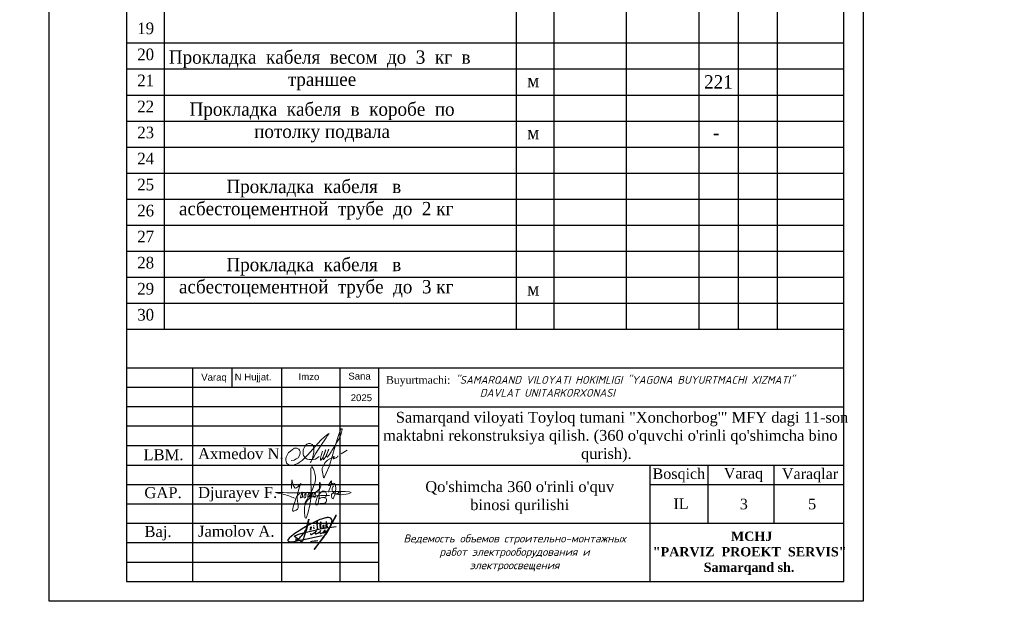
# Model space of a CAD drawing. Header units: millimetres. Extents: x -257011 to 237647566, y 2784933 to 6706507.
# Tile 95 of 256: x 12355431 to 12482352, y 2785498 to 2860739. Entities that reach past the tile are written whole.
import ezdxf

# ---------------------------------------------------------------- set-up
doc = ezdxf.new("R2010")
doc.units = ezdxf.units.MM
doc.header["$LTSCALE"] = 1000
doc.linetypes.add('ACAD_ISO02W100', pattern=[15, 12, -3])
doc.layers.add('(002) Рамка', color=7, linetype='Continuous')
doc.layers.add('RAMA', color=47, linetype='Continuous')
doc.layers.add('Ф А С А Д', color=250, linetype='Continuous', lineweight=15)
doc.styles.add('2MM', font='spds.shx', dxfattribs={"width": 0.95})
doc.styles.add('arial', font='arial.ttf', dxfattribs={"height": 300})
doc.styles.get("Standard").update_dxf_attribs({"font": 'ARIALN.TTF'})
doc.styles.add('WMF-Times New Roman0', font='times.ttf')
doc.styles.add('X_ISO', font='isocpeui.ttf')

# ---------------------------------------------------------------- blocks, each defined once
blk = doc.blocks.new('dhyjfyuk')
at = {"style": 'WMF-Times New Roman0'}
for s, insert, char_height, width, attachment_point in [('\\pi3453.25486;Samarqand viloyati Toyloq tumani "Хоnсhоrbоg\'" МFY dagi 11-son \\P\\pi1816.32378;maktabni rekonstruksiya qilish. (360 o\'quvchi o\'rinli qo\'shimcha bino \\P\\pi27327.21058;qurish).', (4414694, -1193420), 1400, 60812.6, 4), ('\\pi12888.864;{\\fTimes New Roman|b1|i0|c204|p18;\\C0;MCHJ\\P\\pi2815.884;"PARVIZ  PROEKT  SERVIS"\\P\\pi9383.364;Samarqand sh.\\C256; }', (4448452, -1205594), 1200, 29788.7, 1)]:
    blk.add_mtext(s, dxfattribs=dict(at, insert=insert, char_height=char_height, width=width, attachment_point=attachment_point))
blk = doc.blocks.new('rthtrh')
at = {"color": 5}
for p, q in [((1363834, 521118), (1363842, 521141)), ((1363834, 521086), (1363834, 521118)), ((1363834, 521056), (1363834, 521086)), ((1363842, 521141), (1363854, 521167)), ((1363854, 521167), (1363868, 521192)), ((1363868, 521192), (1363889, 521219)), ((1363889, 521219), (1363907, 521234)), ((1363907, 521234), (1363927, 521243)), ((1363927, 521243), (1363940, 521249)), ((1363940, 521249), (1363965, 521249)), ((1363965, 521249), (1363988, 521244)), ((1363988, 521244), (1364013, 521227)), ((1364013, 521227), (1364030, 521204)), ((1364030, 521204), (1364039, 521185)), ((1364044, 521090), (1364037, 521043)), ((1364039, 521185), (1364046, 521147)), ((1364046, 521147), (1364044, 521090)), ((1364568, 521050), (1364689, 521123)), ((1363840, 521035), (1363834, 521056)), ((1363845, 521017), (1363840, 521035)), ((1363865, 520990), (1363845, 521017)), ((1363882, 520966), (1363865, 520990)), ((1363895, 520959), (1363882, 520966)), ((1363917, 520946), (1363895, 520959)), ((1363951, 520940), (1363917, 520946)), ((1363996, 520940), (1363951, 520940)), ((1364033, 520940), (1363996, 520940)), ((1364017, 520962), (1364016, 520946)), ((1364016, 520946), (1364016, 520940)), ((1364026, 520997), (1364017, 520962)), ((1364037, 521043), (1364026, 520997)), ((1364075, 520948), (1364033, 520940)), ((1364148, 520999), (1364075, 520948))]:
    blk.add_line(p, q, dxfattribs=at)
for points in [[(1364210, 521100), (1364186, 521015), (1364172, 520967), (1364172, 520940), (1364173, 520926), (1364179, 520925), (1364185, 520931), (1364202, 520956), (1364218, 520984), (1364240, 521027), (1364256, 521068), (1364272, 521125), (1364269, 521122), (1364225, 520990), (1364220, 520961), (1364220, 520944), (1364225, 520939), (1364232, 520939), (1364241, 520950), (1364248, 520960), (1364254, 520969), (1364260, 520978), (1364273, 520996), (1364281, 521008), (1364288, 521027), (1364309, 521073), (1364315, 521086), (1364332, 521126), (1364332, 521134), (1364327, 521134), (1364314, 521097), (1364294, 521040), (1364290, 521012), (1364293, 520997), (1364298, 520988), (1364308, 520988), (1364316, 520999), (1364326, 521014), (1364344, 521036), (1364351, 521047), (1364377, 521090), (1364389, 521112), (1364414, 521155), (1364449, 521203), (1364476, 521258), (1364523, 521332), (1364563, 521417), (1364583, 521493), (1364590, 521517), (1364590, 521527), (1364583, 521532), (1364571, 521532), (1364561, 521512), (1364541, 521459), (1364498, 521348), (1364434, 521131), (1364395, 520998), (1364377, 520936), (1364337, 520802), (1364282, 520678), (1364249, 520605), (1364238, 520588), (1364230, 520594), (1364226, 520615), (1364222, 520638), (1364214, 520663), (1364206, 520725), (1364206, 520774), (1364224, 520814), (1364265, 520883), (1364310, 520926), (1364364, 520959), (1364411, 520988), (1364432, 520996), (1364434, 520992), (1364431, 520979), (1364419, 520970), (1364414, 520960), (1364416, 520951), (1364423, 520951), (1364434, 520958), (1364443, 520964), (1364452, 520968), (1364474, 520975), (1364483, 520978), (1364492, 520986), (1364499, 520996), (1364503, 521002), (1364511, 521006), (1364511, 521006)], [(1363608, 520919), (1363661, 520924), (1363702, 520951), (1363738, 520975), (1363765, 521018), (1363780, 521059), (1363780, 521096), (1363765, 521122), (1363753, 521142), (1363714, 521156), (1363671, 521156), (1363631, 521136), (1363583, 521097), (1363555, 521074), (1363525, 521025), (1363511, 520984), (1363500, 520955), (1363500, 520930), (1363508, 520901), (1363515, 520870), (1363535, 520855), (1363555, 520841), (1363586, 520832), (1363613, 520832), (1363645, 520832), (1363675, 520843), (1363732, 520864), (1363761, 520883), (1363817, 520921), (1363863, 520963), (1363919, 521022), (1364179, 521312), (1364247, 521377), (1364282, 521405), (1364314, 521429), (1364336, 521443), (1364310, 521401), (1364279, 521361), (1364173, 521198), (1364133, 521139), (1364110, 521102), (1364087, 521068), (1364069, 521040), (1364047, 520995), (1364019, 520954), (1364007, 520925), (1363990, 520903), (1363970, 520879)]]:
    blk.add_lwpolyline(points, dxfattribs=at)
blk = doc.blocks.new('rgsxhy')
at = {"color": 5, "lineweight": 0}
for points in [[(30159764, 9369979), (30160813, 9371961), (30161022, 9373086), (30160642, 9374202), (30160529, 9371279), (30160129, 9368855), (30159952, 9368321), (30159766, 9369571), (30162641, 9370909)], [(30158267, 9371725), (30158292, 9372259), (30158313, 9372715), (30158693, 9371762), (30159294, 9372267), (30158930, 9370820), (30158827, 9369247), (30158463, 9369143), (30158559, 9369856), (30159235, 9371184), (30159510, 9371288), (30159540, 9370947), (30159450, 9370679), (30159339, 9370650), (30159361, 9370924), (30159747, 9371281), (30159933, 9371214), (30159918, 9370984), (30159866, 9370709), (30159740, 9370650), (30159740, 9370910), (30160119, 9371295), (30160364, 9371221), (30160282, 9370791), (30160134, 9370702), (30160156, 9370902), (30160253, 9371169), (30160416, 9371266), (30160624, 9371251), (30160631, 9370947), (30160520, 9370739), (30160416, 9370746), (30160527, 9370999), (30160698, 9371199), (30160869, 9371251), (30161010, 9371117), (30161025, 9370828), (30160854, 9370717), (30160832, 9370976), (30160958, 9371184), (30161196, 9371429), (30161627, 9371986), (30161567, 9372349), (30161322, 9370056), (30161196, 9369857), (30161032, 9369926), (30161078, 9370217), (30161143, 9370464), (30161478, 9371132), (30161961, 9371429), (30162250, 9371221), (30162198, 9370761), (30161687, 9370666), (30161515, 9370590), (30161433, 9370590), (30162154, 9370635), (30162280, 9370516), (30162243, 9370197), (30162028, 9370012), (30161575, 9370012), (30161352, 9370012), (30161322, 9370071)], [(30162509, 9371311), (30162778, 9372539), (30162525, 9372058), (30163079, 9372349), (30162934, 9370564), (30162934, 9371149), (30163657, 9371231), (30163688, 9371396), (30163665, 9371051), (30163845, 9371089), (30163853, 9371329), (30163830, 9370556)], [(30158604, 9370613), (30157190, 9371107), (30156449, 9371260), (30157795, 9371248), (30158983, 9371230), (30160506, 9371280), (30164964, 9371184), (30162988, 9371384), (30162918, 9371683), (30163073, 9372004)]]:
    blk.add_spline(points, degree=3, dxfattribs=at)
blk = doc.blocks.new('nerbgbdtbugbd')
at = {"color": 5, "lineweight": -2}
for points in [[(1301441, -912503, 0.3871926), (1301421, -912608, 0.2468693), (1301462, -912624, 0.1075122), (1301553, -912598, 0.0377408), (1301616, -912557, 0.0432293), (1301738, -912461), (1301856, -912351), (1302009, -912205, 0.002873), (1302157, -912056, 0.0304903), (1302203, -911998, 0.1126937), (1302215, -911961, 0.6840545), (1302174, -911935, 0.0660715), (1302090, -912059, 0.0451978), (1302060, -912132, 0.0768236), (1302054, -912193, 0.068235), (1302080, -912319, 0.2986132), (1302177, -912367, 0.1038757), (1302374, -912300, 0.0290696), (1302528, -912180), (1302675, -912025), (1302798, -911893, 0.130527), (1302852, -911776, 0.0388963), (1302856, -911737, 0.7618556), (1302821, -911725, 0.0798394), (1302802, -911765, 0.0359534), (1302781, -911857, 0.0455744), (1302785, -912031, 0.0426923), (1302803, -912110, 0.3891518), (1302905, -912166, 0.1102897), (1303059, -912099), (1303140, -912029), (1303382, -911802, 0.0334276), (1303470, -911703, 0.0129551), (1303533, -911618, 0.1437243), (1303546, -911557, 0.5877061), (1303484, -911539, 0.0594709), (1303438, -911594, 0.0548384), (1303384, -911702, 0.0606455), (1303353, -911805, 0.0833859), (1303355, -911933, 0.5059841), (1303421, -911960, 0.0746594), (1303641, -911789, 0.0267645), (1303917, -911449, 0.0698425), (1304268, -910626), (1304769, -908938, 0.0913119), (1304777, -908873, 0.6479054), (1304724, -908855, 0.1300148), (1304701, -908893), (1304249, -910540), (1303723, -912034), (1303358, -912864), (1302937, -913765), (1302456, -914865), (1303556, -912632, 0.020305), (1304025, -911521, 0.0510054), (1304177, -910920), (1304280, -910177, 0.0500611), (1304304, -909917, 0.075905), (1304266, -909734, 0.060269), (1304163, -909581, 0.2197754), (1303878, -909436, 0.0807361), (1303465, -909486, 0.0249845), (1303180, -909596, 0.0130385), (1302610, -909917, 0.0239045), (1301788, -910451), (1301162, -910954), (1300713, -911334), (1300164, -911838), (1299536, -912438), (1298972, -913021), (1298525, -913523), (1298224, -913914), (1298110, -914126), (1298090, -914220), (1298104, -914298), (1298155, -914383), (1298291, -914454), (1298501, -914462), (1298825, -914389), (1299321, -914187), (1300019, -913880), (1300989, -913450), (1303222, -912415)], [(1299333, -913786, 0.1774898), (1299290, -913897, 0.0505623), (1299288, -913979, 0.3670195), (1299369, -914060, 0.2132882), (1299452, -914018), (1299738, -913626, 0.0414268), (1300104, -913056), (1300352, -912576, 0.0300362), (1300605, -911758), (1300675, -910352), (1300613, -912033), (1300547, -912628), (1300477, -913257), (1300442, -913499), (1300421, -913685, -0.0299546), (1300383, -913939, -0.3083385), (1300235, -914061, -0.0928663), (1300150, -914038), (1299994, -913962), (1298975, -913460, -0.0731209), (1299122, -913299, -0.0362342), (1299439, -913069), (1299863, -912836), (1300474, -912500), (1301923, -911834), (1302701, -911477), (1303596, -911130), (1304048, -910967), (1305142, -910571)], [(1301318, -911619, 0.250229), (1301354, -911511, 0.4506148), (1301272, -911473, 0.5095488), (1301192, -911723), (1301276, -911779, -0.1747015), (1301313, -911832, -0.1814843), (1301299, -911884, -0.1121061), (1301133, -912001)], [(1302164, -911013), (1302123, -910754), (1302096, -910485), (1302088, -910377, 0.9456908), (1301953, -910398, 0.0931758), (1302006, -910763, 0.0597217), (1302186, -911157, -0.0340946), (1302225, -911288, 0.0218114), (1302266, -911544, 0.4516555), (1302407, -911600), (1302580, -911477)], [(1302632, -911206), (1302686, -910890, 0.0310101), (1302691, -910593, 0.0209508), (1302677, -910448, 0.2567522), (1302634, -910391, 0.3121151), (1302582, -910404, 0.0952627), (1302548, -910463, 0.0920883), (1302520, -910679, 0.0708045), (1302568, -910903), (1302690, -911214), (1302722, -911299, 0.1825801), (1302776, -911369, 0.4802348), (1302848, -911325, 0.0467012), (1302849, -911244, 0.1708854), (1302782, -911111, 0.1795677), (1302714, -911101, 0.274631), (1302670, -911163)], [(1303084, -911166), (1303158, -911060, 0.0403562), (1303221, -910954, 0.2285131), (1303216, -910835, 0.1998977), (1303176, -910809, 0.2428565), (1303076, -910850, 0.1216605), (1303030, -910969, 0.1264383), (1303060, -911097, 0.1064961), (1303128, -911174, 0.1201125), (1303186, -911200, 0.0807957), (1303282, -911200, 0.1696912), (1303389, -911132)], [(1303717, -910580), (1303523, -910848), (1303649, -910833, -0.1393412), (1303753, -910882, -0.0645393), (1303854, -911024)], [(1301637, -913772, -0.0551579), (1302758, -913351)]]:
    blk.add_lwpolyline(points, format="xyb", dxfattribs=at)
for points in [[(1301582, -911114), (1301593, -911148)], [(1301653, -911366), (1301732, -911665)], [(1303439, -910141), (1303554, -911111)]]:
    blk.add_lwpolyline(points, dxfattribs=at)

msp = doc.modelspace()

# ---------------------------------------------------------------- linework, layer by layer
at = {"lineweight": 25}
for p, q in [((12374038.834, 2931816.9, -4), (12374038.834, 2820816.9, -4)), ((12419418.564, 2931816.9, -4), (12419418.564, 2820816.9, -4)), ((12424269.729, 2931816.9, -4), (12424269.729, 2820816.9, -4)), ((12442977.592, 2931816.9, -4), (12442977.592, 2820816.9, -4)), ((12453093.895, 2931816.9, -4), (12453093.895, 2820816.9, -4)), ((12433623.661, 2926666.212, -4), (12433623.661, 2820816.9, -4)), ((12448035.744, 2926666.212, -4), (12448035.744, 2820816.9, -4)), ((12369185.455, 2857742.024, -4), (12461685.455, 2857742.024, -4)), ((12369185.455, 2854385.524, -4), (12461685.455, 2854385.524, -4)), ((12369185.455, 2851029.024, -4), (12461685.455, 2851029.024, -4)), ((12369185.455, 2851029.024, -4), (12461685.455, 2851029.024, -4)), ((12369185.455, 2847672.524, -4), (12461685.455, 2847672.524, -4)), ((12369185.455, 2844316.024, -4), (12461685.455, 2844316.024, -4)), ((12369185.455, 2840959.524, -4), (12461685.455, 2840959.524, -4)), ((12369185.455, 2837603.024, -4), (12461685.455, 2837603.024, -4)), ((12369185.455, 2834246.524, -4), (12461685.455, 2834246.524, -4)), ((12369185.455, 2830890.024, -4), (12461685.455, 2830890.024, -4)), ((12369185.455, 2827533.524, -4), (12461685.455, 2827533.524, -4)), ((12369185.455, 2824177.024, -4), (12461685.455, 2824177.024, -4)), ((12369185.455, 2820820.524, -4), (12461685.455, 2820820.524, -4))]:
    msp.add_line(p, q, dxfattribs=at)
for p, q in [((12369185.455, 2815816.9, -4), (12369185.455, 2788316.9, -4)), ((12461685.455, 2815816.9, -4), (12369185.455, 2815816.9, -4)), ((12377685.455, 2815816.9, -4), (12377685.455, 2788316.9, -4)), ((12382784.094, 2815816.9, -4), (12382784.094, 2813316.9, -4)), ((12389185.455, 2815816.9, -4), (12389185.455, 2788316.9, -4)), ((12396685.455, 2815816.9, -4), (12396685.455, 2788316.9, -4)), ((12401685.455, 2815816.9, -4), (12401685.455, 2788316.9, -4)), ((12461685.455, 2788316.9, -4), (12461685.455, 2815816.9, -4)), ((12401685.455, 2813316.9, -4), (12369185.455, 2813316.9, -4)), ((12401685.455, 2810816.9, -4), (12369185.455, 2810816.9, -4)), ((12401685.455, 2810816.9, -4), (12461685.455, 2810816.9, -4)), ((12401685.455, 2808316.9, -4), (12369185.455, 2808316.9, -4)), ((12401685.455, 2805816.9, -4), (12369185.455, 2805816.9, -4)), ((12369185.455, 2803316.9, -4), (12461685.455, 2803316.9, -4)), ((12436685.455, 2788316.9, -4), (12436685.455, 2803316.9, -4)), ((12444185.455, 2795816.9, -4), (12444185.455, 2803316.9, -4)), ((12452685.455, 2795816.9, -4), (12452685.455, 2803316.9, -4)), ((12369185.455, 2800816.9, -4), (12401685.455, 2800816.9, -4)), ((12436685.455, 2800816.9, -4), (12461685.455, 2800816.9, -4)), ((12369185.455, 2798316.9, -4), (12401685.455, 2798316.9, -4)), ((12369185.455, 2795816.9, -4), (12461685.455, 2795816.9, -4)), ((12369185.455, 2793316.9, -4), (12401685.455, 2793316.9, -4)), ((12369185.455, 2790816.9, -4), (12401685.455, 2790816.9, -4))]:
    msp.add_line(p, q)
at = {"linetype": 'Continuous', "lineweight": 25, "ltscale": 100, "elevation": -4}
msp.add_lwpolyline([(12359185.455, 2785816.9), (12464185.455, 2785816.9), (12464185.455, 2934316.9), (12359185.455, 2934316.9), (12359185.455, 2785816.9)], dxfattribs=at)
at = {"linetype": 'Continuous', "lineweight": 30, "ltscale": 100, "elevation": -4}
msp.add_lwpolyline([(12369185.455, 2788316.9), (12461685.455, 2788316.9), (12461685.455, 2931816.9), (12369185.455, 2931816.9), (12369185.455, 2788316.9)], dxfattribs=at)

# ---------------------------------------------------------------- block references
at = {"layer": '(002) Рамка', "lineweight": 50}
for p in [(5681315.107, 4000591.194), (6007548.681, 4000320.148), (6322018.378, 4000320.148), (6322018.378, 4000320.148), (6564355.611, 4000319.908, -4), (6787764.677, 4000341.193, 384), (7006966.558, 4000319.908, 384), (7232141.707, 4000341.193, -4), (7350928.819, 4000341.193, -4), (7475252.904, 4000341.193, -4)]:
    msp.add_blockref('dhyjfyuk', p, dxfattribs=at)
at = {"lineweight": 9, "xscale": 1.125175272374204, "yscale": 1.125175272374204, "zscale": 1.125175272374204}
msp.add_blockref('rgsxhy', (-21542875.444, -7744536.836, -4), dxfattribs=at)
at = {"color": 5, "lineweight": 25, "xscale": 0.8159673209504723, "yscale": 0.8159673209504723, "zscale": 0.8159673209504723, "rotation": 348.2281006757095}
msp.add_blockref('nerbgbdtbugbd', (11505272.9, 3740044.643, -614.796), dxfattribs=at)
at = {"layer": 'Ф А С А Д', "xscale": 6.676455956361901, "yscale": 6.676455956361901, "zscale": 6.676455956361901}
msp.add_blockref('rthtrh', (3286374.033, -673993.01, -4), dxfattribs=at)

# ---------------------------------------------------------------- texts
at = {"color": 7, "ltscale": 30, "insert": (10049091.702, 2929588.156, -75415.319), "char_height": 1784.436705, "width": 106220.7207, "attachment_point": 1, "style": 'X_ISO'}
msp.add_mtext('                               ПОЯСНИТЕЛЬНАЯ ЗАПИСКА\\P\\pi4401.50942;    Проект энергоснабжения {\\C256; Samarqand viloyati Toyloq tumani "Хоnсhоrbоg\'" МFY dagi 11-son maktabni rekonstruksiya qilish. (360 o\'quvchi o\'rinli qo\'shimcha bino qurish).\\P\\pi0;}выполнен на основании ТУ САМ ПТЭС за №18238252188 от  01.07.2026 г.       \\P    Установленная мощность Ру=93,4 кВт.\\P    Расчетная мощность Рр=84 кВт.    \\P    По надежности энергоснабжение объект относятся к потребителям II категории.\\P    {\\C256;Точкой подключения основного источника электроснабжения принять ближайшую существующую в./в опору ВЛ-10 кВ фид. "\\C0;233\\C256;", на которой необходимо установить ПМ-10, ВЛ-10 кВ выполнено кабелем АПвПу-3(1х70) мм2 длиной 60 м в траншее в земле до проектного ТП.}\\P    Предусмотрена установка ТП-ГКТП с ТМ-100кВА.\\P    От ТП предусмотрена прокладка кабеля {\\C0;АВВГ} разного сечения в траншее в земле  до щитов объекта.  \\P    {\\C256;\\c0;Для резервного энергоснабжения теплонососа предусмотрена установка ДЭС мощностью 10 кВт. \\P\\C256;   } Наружное освещение территории объекта выполнено LED светильниками на установленными на металлических опорах. Управление наружным освещением предусмотрено комплектно.\\P    Кабели прокладываются в траншее на глубину 0,7 м от планировочной отметки земли в слое песка по 10см в каждую сторону. Все пересечения и сближении кабельных линий с подземными инженерными коммуникациями выполнить согласно норм и в местах пересечения кабель проложить в а/цементных трубах Д=100мм.                                         \\P    Учет электроэнергии предусмотрен электронным активно-реактивным счетчикам ЕХ-518 прямого включения с системой АИИСКУЭ на н./в. щите  проектного ТП, установленного в отдельном запирающемся  шкафу. \\P     Проектом предусмотрен контур заземления проектной  трансформаторной подстанции, всех щитов, ГРЩ и ДЭС. Сопротивление  растеканию тока не должно превышать 4 ома для ТП, всех  щитов, ГРЩ,  ДЭС.\\P  При производстве электромонтажных работ выполнять требования ПУЭ и ПТБ.', dxfattribs=at)
at = {"linetype": 'ACAD_ISO02W100', "lineweight": 5, "ltscale": 70, "char_height": 883.9282, "attachment_point": 1, "style": 'arial'}
for s, insert in [('N Hujjat.', (12383145.78, 2815120.909, -4)), ('Imzo', (12391378.065, 2815155.937, -4)), ('Sana', (12397796.45, 2815230.625, -4)), ('Varaq', (12378832.161, 2815087.468, -4)), ('2025', (12398103.275, 2812443.942, -4))]:
    msp.add_mtext(s, dxfattribs=dict(at, insert=insert))
at = {"style": 'WMF-Times New Roman0'}
for s, insert, char_height, width, attachment_point in [('Buyurtmachi:{\\fISOCPEUR|b0|i1|c204|p34; "SAMARQAND VILOYATI HOKIMLIGI "YAGONA\\fISOCPEUR|b0|i1|c0|p34; \\fISOCPEUR|b0|i1|c204|p34;BUYURTMACHI XIZMATI" \\fISOCPEUR|b0|i1|c0|p34;\\P                   \\fISOCPEUR|b0|i1|c204|p34;DAVLAT UNITARKORXONASI}', (12402650.062, 2813463.134, 105401.528), 1000, 59035.39304, 4), ('\\pi3453.25486;Samarqand viloyati Toyloq tumani "Хоnсhоrbоg\'" МFY dagi 11-son \\P\\pi1816.32378;maktabni rekonstruksiya qilish. (360 o\'quvchi o\'rinli qo\'shimcha bino \\P\\pi27327.21058;qurish).', (12124429.366, 2806928.306, -4), 1400, 60812.60429, 4), ('\\pi3453.25486;Samarqand viloyati Toyloq tumani "Хоnсhоrbоg\'" МFY dagi 11-son \\P\\pi1816.32378;maktabni rekonstruksiya qilish. (360 o\'quvchi o\'rinli qo\'shimcha bino \\P\\pi27327.21058;qurish).', (12274864.095, 2806921.11, -4), 1400, 60812.60429, 4), ('\\pi3453.25486;Samarqand viloyati Toyloq tumani "Хоnсhоrbоg\'" МFY dagi 11-son \\P\\pi1816.32378;maktabni rekonstruksiya qilish. (360 o\'quvchi o\'rinli qo\'shimcha bino \\P\\pi27327.21058;qurish).', (12400465.258, 2806921.11, -4), 1400, 60812.60429, 4), ('Axmedov N.', (12378421.645, 2805495.943, -4), 1414.2851, 17081.22093, 1), ("\\pt12184.088;Qo'shimcha 360 o'rinli o'quv binosi qurilishi", (12419887.974, 2801242.522, -4), 1400, 29815.79044, 2), ('Djurayev F.', (12378421.584, 2800496.197, -4), 1414.28515, 17081.22093, 1), ('Jamolov A.', (12378421.584, 2795496.197, -4), 1414.2851, 17081.22093, 1), ('\\pi12888.864;{\\fTimes New Roman|b1|i0|c204|p18;\\C0;MCHJ\\P\\pi2815.884;"PARVIZ  PROEKT  SERVIS"\\P\\pi9383.364;Samarqand sh.\\C256; }', (12158187.786, 2794753.983, -4), 1200, 29788.70417, 1), ('\\pi12888.864;{\\fTimes New Roman|b1|i0|c204|p18;\\C0;MCHJ\\P\\pi2815.884;"PARVIZ  PROEKT  SERVIS"\\P\\pi9383.364;Samarqand sh.\\C256; }', (12308622.515, 2794746.787, -4), 1200, 29788.70417, 1), ('\\pi12888.864;{\\fTimes New Roman|b1|i0|c204|p18;\\C0;MCHJ\\P\\pi2815.884;"PARVIZ  PROEKT  SERVIS"\\P\\pi9383.364;Samarqand sh.\\C256; }', (12434223.678, 2794746.787, -4), 1200, 29788.70417, 1)]:
    msp.add_mtext(s, dxfattribs=dict(at, insert=insert, char_height=char_height, width=width, attachment_point=attachment_point))
at = {"width": 6256.97859, "attachment_point": 1}
for s, insert, char_height in [('{\\fTimes New Roman|b0|i0|c204|p18;\\C1;LBM.}', (12371384.052, 2805360.386, -4), 1414.28515), ('{\\fTimes New Roman|b0|i0|c204|p18;Bosqich}', (12437010.104, 2802891.996, -4), 1370.37174), ('{\\fTimes New Roman|b0|i0|c204|p18;Varaq}', (12446192.368, 2802957.883, -4), 1370.37174), ('{\\fTimes New Roman|b0|i0|c204|p18;Varaqlar}', (12453683.479, 2802891.996, -4), 1370.37174), ('{\\fTimes New Roman|b0|i0|c0|p18;\\C1;GAP\\fTimes New Roman|b0|i0|c204|p18;.}', (12371506.999, 2800468.738, -4), 1414.28515), ('{\\fTimes New Roman|b0|i0|c204|p18;IL}', (12439698.015, 2799010.735, -4), 1370.37174), ('{\\fTimes New Roman|b0|i0|c0|p18;3}', (12448258.015, 2798980.735, -4), 1370.37174), ('{\\fTimes New Roman|b0|i0|c0|p18;5}', (12457068.015, 2798980.735, -4), 1370.37174), ('{\\fTimes New Roman|b0|i0|c204|p18;\\C1;Baj.}', (12371506.999, 2795468.738, -4), 1414.28515)]:
    msp.add_mtext(s, dxfattribs=dict(at, insert=insert, char_height=char_height))
at = {"layer": 'RAMA', "attachment_point": 2}
for s, insert, char_height, width, style in [('{\\fTimes New Roman|b0|i0|c204|p18;\\H0.88x;\\C0;19}', (12371675.128, 2860374.562, -4), 1706.25, 35202.44383, '2MM'), ('{\\fTimes New Roman|b0|i0|c204|p18;\\H0.88x;\\C0;20}', (12371675.128, 2857018.062, -4), 1706.25, 35202.44383, '2MM'), ('{\\fTimes New Roman|b0|i0|c204|p18;\\H0.88x;\\C0;Прокладка  кабеля  весом  до  3  кг  в  траншее}', (12394408.662, 2856776.77, -4), 1950, 40231.36438, '2MM'), ('{\\fTimes New Roman|b0|i0|c204|p18;\\H0.88x;\\C0;21}', (12371675.128, 2853661.562, -4), 1706.25, 35202.44383, '2MM'), ('{\\fTimes New Roman|b0|i0|c204|p18;\\H0.88x;\\C0;м}', (12421636.539, 2853742.542, -4), 1950, 40231.36438, '2MM'), ('{\\fTimes New Roman|b0|i0|c0|p18;\\H0.88x;\\C0;221}', (12445500.079, 2853582.073, -4), 1950, 40231.36438, '2MM'), ('{\\fTimes New Roman|b0|i0|c204|p18;\\H0.88x;\\C0;22}', (12371675.128, 2850305.062, -4), 1706.25, 35202.44383, '2MM'), ('{\\fTimes New Roman|b0|i0|c204|p18;\\H0.88x;\\C0;Прокладка  кабеля  в  коробе  по потолку подвала}', (12394408.662, 2850063.77, -4), 1950, 40231.36438, '2MM'), ('{\\fTimes New Roman|b0|i0|c204|p18;\\H0.88x;\\C0;23}', (12371675.128, 2846948.562, -4), 1706.25, 35202.44383, '2MM'), ('{\\fTimes New Roman|b0|i0|c204|p18;\\H0.88x;\\C0;м}', (12421636.539, 2847029.542, -4), 1950, 40231.36438, '2MM'), ('{\\fTimes New Roman|b0|i0|c204|p18;\\H0.88x;\\C0;-}', (12445195.567, 2847029.542, -4), 1950, 40231.36438, '2MM'), ('{\\fTimes New Roman|b0|i0|c204|p18;\\H0.88x;\\C0;24}', (12371675.128, 2843592.062, -4), 1706.25, 35202.44383, '2MM'), ('{\\fTimes New Roman|b0|i0|c204|p18;\\H0.88x;\\C0;25}', (12371675.128, 2840235.562, -4), 1706.25, 35202.44383, '2MM'), ('{\\fTimes New Roman|b0|i0|c204|p18;\\H0.88x;\\C0;Прокладка  кабеля   в  асбестоцементной  трубе  до  2 кг }', (12393649.881, 2840102.58, -4), 1949.999995, 40231.36438, '2MM'), ('{\\fTimes New Roman|b0|i0|c204|p18;\\H0.88x;\\C0;26}', (12371675.128, 2836879.062, -4), 1706.25, 35202.44383, '2MM'), ('{\\fTimes New Roman|b0|i0|c204|p18;\\H0.88x;\\C0;27}', (12371675.128, 2833522.562, -4), 1706.25, 35202.44383, '2MM'), ('{\\fTimes New Roman|b0|i0|c204|p18;\\H0.88x;\\C0;28}', (12371675.128, 2830166.062, -4), 1706.25, 35202.44383, '2MM'), ('{\\fTimes New Roman|b0|i0|c204|p18;\\H0.88x;\\C0;Прокладка  кабеля   в  асбестоцементной  трубе  до  3 кг }', (12393649.881, 2830033.08, -4), 1949.999995, 40231.36438, '2MM'), ('{\\fTimes New Roman|b0|i0|c204|p18;\\H0.88x;\\C0;29}', (12371675.128, 2826809.562, -4), 1706.25, 35202.44383, '2MM'), ('{\\fTimes New Roman|b0|i0|c204|p18;\\H0.88x;\\C0;м}', (12421636.539, 2826890.542, -4), 1950, 40231.36438, '2MM'), ('{\\fTimes New Roman|b0|i0|c204|p18;\\H0.88x;\\C0;30}', (12371675.128, 2823453.062, -4), 1706.25, 35202.44383, '2MM'), ('{\\C0;Ведемость объемов строительно-монтажных\\Pработ электрооборудования и  \\Pэлектроосвещения}', (12419216.538, 2794374.153, -4), 1034.38854, 33813.80704, 'X_ISO')]:
    msp.add_mtext(s, dxfattribs=dict(at, insert=insert, char_height=char_height, width=width, style=style))

doc.saveas('drawing.dxf')
